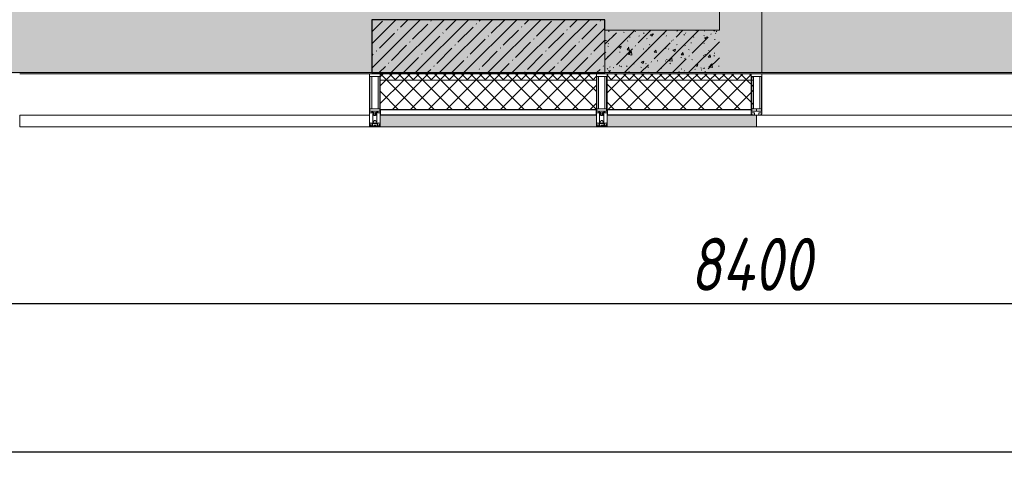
# Model space of a CAD drawing. Header units: millimetres. Extents: x -26888115 to 7466299, y -86687 to 22081.
# Tile 26 of 208: x 61868 to 66511, y -51379 to -49229. Entities that reach past the tile are written whole.
import ezdxf

# ---------------------------------------------------------------- set-up
doc = ezdxf.new("R2010")
doc.units = ezdxf.units.MM
doc.layers.get('Defpoints').update_dxf_attribs({"color": 31})
for name, color, linetype, lineweight in [('_0', 7, 'Continuous', 13), ('A-200-M_WALL', 7, 'Continuous', 5), ('A-200-M_WALL_PAT', 7, 'Continuous', 5), ('A-214-M_CURT_WALL', 7, 'Continuous', 5), ('A-215-M_CURT_PANEL', 7, 'Continuous', 5), ('A-230-M_FLOOR', 7, 'Continuous', 5), ('S-280-M_COLUMN', 7, 'Continuous', 5), ('Z-060-M_DETAIL', 7, 'Continuous', 5), ('Оси', 7, 'Continuous', 5)]:
    doc.layers.add(name, color=color, linetype=linetype, lineweight=lineweight)
doc.styles.add('fl_iso paper', font='isocpeur.ttf', dxfattribs={"width": 0.8, "oblique": 10})
doc.dimstyles.new('In tre 1_100', dxfattribs={"dimscale": 100, "dimtxt": 2.5, "dimasz": 2, "dimexe": 1, "dimexo": 0.7, "dimgap": 0.6, "dimtad": 1, "dimdec": 0, "dimrnd": 5, "dimzin": 0, "dimdsep": 46, "dimtxsty": 'fl_iso paper', "dimblk": 'ARCHTICK', "dimcen": 0, "dimdle": 1, "dimadec": 0, "dimazin": 0, "dimtfac": 1, "dimtdec": 0, "dimtofl": 0, "dimtmove": 1, "dimatfit": 3, "dimldrblk": 'DOT', "dimfxl": 40, "dimtfillclr": 256, "dimtolj": 1, "dimtzin": 0, "dimarcsym": 1})
pattern_1 = [(45, (0, 0), (-21.213203, 21.213203), []), (135, (0, 0), (-21.213203, -21.213203), [])]
pattern_2 = [(45, (0, 0), (-42.42641, 42.42641), []), (135, (0, 0), (-42.42641, -42.42641), [])]
pattern_3 = [(45, (36177.98, -48979.44), (-75.43415, 75.43415), [106.68, -17.78, 3.556, -17.78]), (45, (36177.98, -48904.05), (-75.43415, 75.43415), []), (50, (36177.98, -48979.44), (127.5292, -11.15758), [13.335, -146.685]), (355, (36177.98, -48979.44), (-24.66966, 133.74), [10.668, -117.348]), (100.451, (36188.6, -48980.37), (102.85973, 122.5818), [11.333, -124.663]), (46.184, (36177.98, -48943.88), (189.75516, -29.4304), [20.002, -220.027]), (96.636, (36193.79, -48946.33), (166.1822, 173.1996), [17, -186.995]), (351.184, (36177.98, -48943.88), (166.1839, 173.1976), [16.002, -176.022]), (21, (36195.76, -48952.77), (106.13027, -71.58603), [13.335, -146.685]), (326, (36195.76, -48952.77), (43.2619, 128.93175), [10.668, -117.348]), (71.451, (36204.6, -48958.73), (149.392, 57.34505), [11.333, -124.663]), (37.5, (36177.975, -48979.436), (2.16223, 59.18836), [3.353, -112.573, 3.353, -115.773, -117.792]), (37.5, (36177.975, -48979.436), (2.16223, 59.18836), [-235.052, 3.353, -114.44]), (7.5, (36177.975, -48979.436), (46.77386, 70.12615), [3.353, -64.567, 3.353, -109.906, -44.894]), (7.5, (36177.975, -48979.436), (46.77386, 70.12615), [-181.178, 3.353, -41.542]), (327.5, (36138.326, -48979.436), (94.91367, -4.01009), [3.353, -41.097, 3.353, -135.331, -184.023]), (327.5, (36138.326, -48979.436), (94.91367, -4.01009), [-183.134, 3.353, -180.67]), (317.5, (36120.55, -48979.44), (103.69057, 17.79882), [3.353, -54.432, 3.353, -88.748, -130.683]), (317.5, (36120.55, -48979.44), (103.69057, 17.79882), [-149.885, 3.353, -127.33])]

# ---------------------------------------------------------------- blocks, each defined once
blk = doc.blocks.new('_ArchTick')
at = {"color": 0, "linetype": 'ByBlock', "lineweight": 9, "const_width": 0.15}
blk.add_lwpolyline([(-0.5, -0.5), (0.5, 0.5)], dxfattribs=at)
blk = doc.blocks.new('*D257')
at = {"layer": 'Defpoints', "color": 0, "transparency": 16777216}
for p in [(35918, -51162.7), (73118, -51162.7), (73118, -51268.8)]:
    blk.add_point(p, dxfattribs=at)
at = {"layer": 'Оси', "color": 0, "lineweight": -2, "transparency": 16777216}
for p, q in [((35918, -51232.7), (35918, -51368.8)), ((73118, -51232.7), (73118, -51368.8)), ((35818, -51268.8), (73218, -51268.8))]:
    blk.add_line(p, q, dxfattribs=at)
at = {"layer": 'Оси', "color": 0, "lineweight": -2, "transparency": 16777216, "xscale": 200, "yscale": 200, "zscale": 200, "rotation": 180}
blk.add_blockref('_ArchTick', (35918, -51268.8), dxfattribs=at)
at = {"layer": 'Оси', "color": 0, "lineweight": -2, "transparency": 16777216, "xscale": 200, "yscale": 200, "zscale": 200}
blk.add_blockref('_ArchTick', (73118, -51268.8), dxfattribs=at)
at = {"layer": 'Оси', "color": 0, "transparency": 16777216, "insert": (54518, -51083.8), "char_height": 250, "attachment_point": 5, "style": 'fl_iso paper'}
blk.add_mtext('\\A1;37200', dxfattribs=at)
blk = doc.blocks.new('_DOT')
at = {"color": 0, "linetype": 'ByBlock'}
blk.add_line((-0.5, 0), (-1, 0), dxfattribs=at)
at = {"color": 0, "linetype": 'ByBlock', "const_width": 0.5}
blk.add_lwpolyline([(-0.25, 0, 1), (0.25, 0, 1)], format="xyb", close=True, dxfattribs=at)
blk = doc.blocks.new('*D262')
at = {"layer": 'Defpoints', "color": 0, "transparency": 16777216}
for p in [(69518, -50568.8), (61118, -51268.8), (69518, -51268.8)]:
    blk.add_point(p, dxfattribs=at)
at = {"layer": 'Оси', "color": 0, "lineweight": -2, "transparency": 16777216}
for p, q in [((61118, -51198.8), (61118, -50468.8)), ((69518, -51198.8), (69518, -50468.8)), ((61018, -50568.8), (69618, -50568.8))]:
    blk.add_line(p, q, dxfattribs=at)
at = {"layer": 'Оси', "color": 0, "lineweight": -2, "transparency": 16777216, "xscale": 200, "yscale": 200, "zscale": 200, "rotation": 180}
blk.add_blockref('_ArchTick', (61118, -50568.8), dxfattribs=at)
at = {"layer": 'Оси', "color": 0, "lineweight": -2, "transparency": 16777216, "xscale": 200, "yscale": 200, "zscale": 200}
blk.add_blockref('_ArchTick', (69518, -50568.8), dxfattribs=at)
at = {"layer": 'Оси', "color": 0, "transparency": 16777216, "insert": (65318, -50383.8), "char_height": 250, "attachment_point": 5, "style": 'fl_iso paper'}
blk.add_mtext('\\A1;8400', dxfattribs=at)
blk = doc.blocks.new('Rectangular Mullion - 50Wx250H-V9-50_AS_Plan_33_Пентхаус')
at = {"layer": 'Z-060-M_DETAIL'}
for p, q in [((-25, 65.2), (-25, 250)), ((-25, 250), (0, 250)), ((-23, 237.3), (0, 237.3)), ((-23, 237.3), (-23, 73.6)), ((-14.9, 84), (-14.9, 237.3)), ((25, 250), (0, 250)), ((23, 237.3), (0, 237.3)), ((14.9, 84), (14.9, 237.3)), ((23, 237.3), (23, 73.6)), ((25, 65.2), (25, 250)), ((-14, 65.2), (-25, 65.2)), ((0, 84), (-23, 84)), ((-0.5, 73.6), (-23, 73.6)), ((-14, 71.3), (-14, 65.2)), ((-10, 71.3), (-14, 71.3)), ((-10, 53), (-10, 71.3)), ((-8.7, 53), (-10, 53)), ((-10, 53), (-10, 17)), ((-8.7, 53), (-7, 54.7)), ((-7, 65.2), (-5.9, 67.3)), ((-7, 65.2), (-7, 54.7)), ((-4.1, 67.3), (-5.9, 67.3)), ((-4.1, 67.3), (-2.9, 65.1)), ((-2.9, 65.1), (-2.9, 54.6)), ((-1.3, 53), (-2.9, 54.6)), ((0, 53), (-1.3, 53)), ((0, 84), (23, 84)), ((0, 53), (1.3, 53)), ((0.5, 73.6), (23, 73.6)), ((1.3, 53), (2.9, 54.6)), ((4.1, 67.3), (2.9, 65.1)), ((2.9, 65.1), (2.9, 54.6)), ((4.1, 67.3), (5.9, 67.3)), ((7, 65.2), (5.9, 67.3)), ((7, 65.2), (7, 54.7)), ((8.7, 53), (7, 54.7)), ((8.7, 53), (10, 53)), ((10, 71.3), (14, 71.3)), ((10, 53), (10, 71.3)), ((10, 53), (10, 17)), ((14, 71.3), (14, 65.2)), ((14, 65.2), (25, 65.2)), ((-23.8, 14.6), (-25, 14.2)), ((-25, 0), (-25, 14.2)), ((-22.3, 17), (-23.8, 17)), ((-23.8, 17), (-23.8, 14.6)), ((-22.5, 10.6), (-23.8, 14.6)), ((-22.5, 10.6), (-23.7, 9.9)), ((-23.7, 1.3), (-23.7, 9.9)), ((-23.7, 1.3), (-11.8, 1.3)), ((-23.2, 10.2), (-22.5, 8)), ((-22.5, 8), (-22.5, 4.5)), ((-21.3, 4.5), (-22.5, 4.5)), ((-22.3, 17), (-22.3, 16)), ((-22.3, 16), (-21.3, 16)), ((-19, 17.6), (-21.3, 16)), ((-21.3, 4.5), (-21.3, 6.5)), ((-21.3, 6.5), (-14.2, 6.5)), ((-18.4, 16.6), (-19, 17.6)), ((-7.4, 16.6), (-18.4, 16.6)), ((-14.2, 6.5), (-14.2, 4.5)), ((-13.2, 4.5), (-14.2, 4.5)), ((-13.2, 4.5), (-12.2, 7.2)), ((-12.7, 7.6), (-11.3, 11.4)), ((-12.7, 7.6), (-11.8, 6.9)), ((-12.2, 9), (-12.2, 14.8)), ((-12.2, 14.8), (0, 14.8)), ((-11.8, 1.3), (-11.8, 6.9)), ((-10.5, 11.2), (-11.3, 11.4)), ((-10.5, 1.5), (-10.5, 11.2)), ((-4.8, 1.5), (-10.5, 1.5)), ((-10, 17), (-7.5, 17)), ((-8.5, 23), (-1.5, 30)), ((-8.5, 18.5), (-8.5, 23)), ((-7.5, 18.5), (-8.5, 18.5)), ((-7.5, 17), (-7.5, 18.5)), ((-7.4, 18), (-7.4, 16.6)), ((-2.6, 18), (-7.4, 18)), ((0, 8), (-4.8, 8)), ((-4.8, 1.5), (-4.8, 8)), ((-2.6, 18), (-2.6, 16.8)), ((-2.6, 16.8), (0, 16.8)), ((-1.5, 30), (0, 30)), ((1.5, 30), (0, 30)), ((2.6, 16.8), (0, 16.8)), ((0, 14.8), (0, 16.8)), ((0, 14.8), (0, 16.8)), ((12.2, 14.8), (0, 14.8)), ((0, 0), (0, 8)), ((0, 8), (4.8, 8)), ((0, 0), (0, 8)), ((8.5, 23), (1.5, 30)), ((2.6, 18), (2.6, 16.8)), ((2.6, 18), (7.4, 18)), ((4.8, 1.5), (4.8, 8)), ((4.8, 1.5), (10.5, 1.5)), ((7.4, 18), (7.4, 16.6)), ((7.4, 16.6), (18.4, 16.6)), ((7.5, 18.5), (8.5, 18.5)), ((7.5, 17), (7.5, 18.5)), ((10, 17), (7.5, 17)), ((8.5, 18.5), (8.5, 23)), ((10.5, 11.2), (11.3, 11.4)), ((10.5, 1.5), (10.5, 11.2)), ((12.7, 7.6), (11.3, 11.4)), ((12.7, 7.6), (11.8, 6.9)), ((11.8, 1.3), (11.8, 6.9)), ((23.7, 1.3), (11.8, 1.3)), ((12.2, 9), (12.2, 14.8)), ((13.2, 4.5), (12.2, 7.2)), ((13.2, 4.5), (14.2, 4.5)), ((21.3, 6.5), (14.2, 6.5)), ((14.2, 6.5), (14.2, 4.5)), ((18.4, 16.6), (19, 17.6)), ((19, 17.6), (21.3, 16)), ((22.3, 16), (21.3, 16)), ((21.3, 4.5), (21.3, 6.5)), ((21.3, 4.5), (22.5, 4.5)), ((22.3, 17), (22.3, 16)), ((22.3, 17), (23.8, 17)), ((22.5, 10.6), (23.8, 14.6)), ((22.5, 10.6), (23.7, 9.9)), ((23.2, 10.2), (22.5, 8)), ((22.5, 8), (22.5, 4.5)), ((23.7, 1.3), (23.7, 9.9)), ((23.8, 17), (23.8, 14.6)), ((23.8, 14.6), (25, 14.2)), ((25, 0), (25, 14.2)), ((-25, 0), (0, 0)), ((25, 0), (0, 0))]:
    blk.add_line(p, q, dxfattribs=at)
for centre, start, end in [((-0.5, 73.1), 360, 90), ((0.5, 73.1), 90, 180)]:
    blk.add_arc(centre, 0.5, start, end, dxfattribs=at)
blk = doc.blocks.new('Rectangular Mullion - R_StandardFrame_50Wx250H-4298506-50_AS_Plan_33_Пентхаус')
at = {"layer": 'A-214-M_CURT_WALL', "lineweight": 9}
for p, q in [((-25, -250), (-25, 0)), ((-25, 0), (25, 0)), ((25, 0), (25, -250)), ((25, -250), (-25, -250))]:
    blk.add_line(p, q, dxfattribs=at)
blk = doc.blocks.new('System Panel - A_PAN_Glass-V2-50_AS_Plan_33_Пентхаус')
at = {"layer": 'A-215-M_CURT_PANEL'}
for p, q in [((825, 55), (-825, 55)), ((-825, 55), (-825, 0)), ((825, 0), (825, 55)), ((-825, 0), (825, 0))]:
    blk.add_line(p, q, dxfattribs=at)
blk = doc.blocks.new('Rectangular Mullion - R_StandardFrame_50Wx250H-V10-50_AS_Plan_33_Пентхаус')
at = {"layer": 'A-214-M_CURT_WALL'}
blk.add_line((27340, -505), (25690, -505), dxfattribs=at)
blk = doc.blocks.new('System Panel - A_PAN_Glass-V11-50_AS_Plan_33_Пентхаус')
at = {"layer": 'A-215-M_CURT_PANEL'}
for p, q in [((-637.5, 55), (-637.5, 0)), ((637.5, 55), (-623.5, 55)), ((637.5, 0), (637.5, 55)), ((-637.5, 0), (637.5, 0))]:
    blk.add_line(p, q, dxfattribs=at)
blk = doc.blocks.new('Rectangular Mullion - R_StandardFrame_50Wx250H-3518845-50_AS_Plan_33_Пентхаус')
at = {"layer": 'A-214-M_CURT_WALL'}
blk.add_line((30440, -505), (29190, -505), dxfattribs=at)
blk = doc.blocks.new('Rectangular Mullion - 50Wx250H-3156125-50_AS_Plan_33_Пентхаус')
at = {"layer": 'Z-060-M_DETAIL'}
for p, q in [((0, 250), (-25, 250)), ((-25, 250), (-25, 237.3)), ((-25, 65.2), (-25, 250)), ((-25, 250), (0, 250)), ((-23, 237.3), (0, 237.3)), ((-23, 237.3), (0, 237.3)), ((-23, 237.3), (-23, 73.6)), ((0, 237.3), (-14.9, 237.3)), ((-14.9, 237.3), (-14.9, 84)), ((-14.9, 84), (-14.9, 237.3)), ((25, 250), (0, 250)), ((25, 250), (0, 250)), ((14.9, 237.3), (0, 237.3)), ((0, 237.3), (23, 237.3)), ((23, 237.3), (0, 237.3)), ((14.9, 84), (14.9, 237.3)), ((14.9, 84), (14.9, 237.3)), ((23, 237.3), (23, 73.6)), ((25, 237.3), (25, 250)), ((25, 65.2), (25, 250)), ((-25, 73.6), (-25, 65.2)), ((-25, 65.2), (-25, 60.2)), ((-10, 65.2), (-25, 65.2)), ((-25, 65.2), (-25, 60.2)), ((-25, 65.2), (-10, 65.2)), ((-10, 65.2), (-25, 65.2)), ((0, 84), (-23, 84)), ((-23, 84), (-23, 73.6)), ((0, 84), (-23, 84)), ((-23, 73.6), (0, 73.6)), ((0, 73.6), (-23, 73.6)), ((-0.5, 73.6), (-23, 73.6)), ((-14.9, 84), (0, 84)), ((-10, 55), (-14, 55)), ((-14, 55), (-10, 55)), ((-10, 55), (-10, 65.2)), ((-10, 65.2), (-10, 55)), ((-10, 55), (-10, 65.2)), ((-10, 55), (0, 55)), ((0, 55), (-10, 55)), ((0, 84), (14.9, 84)), ((23, 84), (0, 84)), ((0, 84), (0, 73.6)), ((0, 84), (23, 84)), ((0, 73.6), (0, 84)), ((0, 73.6), (23, 73.6)), ((23, 73.6), (0, 73.6)), ((0, 55), (10, 55)), ((0, 55), (10, 55)), ((0.5, 73.6), (23, 73.6)), ((10, 65.2), (10, 55)), ((25, 65.2), (10, 65.2)), ((10, 55), (10, 65.2)), ((10, 65.2), (25, 65.2)), ((10, 65.2), (25, 65.2)), ((10, 55), (10, 65.2)), ((10, 55), (14, 55)), ((10, 55), (14, 55)), ((23, 73.6), (23, 84)), ((25, 65.2), (25, 73.6)), ((25, 65.2), (25, 60.2)), ((25, 60.2), (25, 65.2))]:
    blk.add_line(p, q, dxfattribs=at)
for centre, start, end in [((-14, 69.1), 218.9723, 270), ((-14, 69.1), 218.9723, 270), ((-14, 69.1), 218.9723, 270), ((14, 69.1), 270, 321.0277), ((14, 69.1), 270, 321.0277), ((14, 69.1), 270, 321.0277)]:
    blk.add_arc(centre, 14.1, start, end, dxfattribs=at)
blk = doc.blocks.new('Rectangular Mullion - R_InvisibleFrame_50Wx250H-4298507-50_AS_Plan_33_Пентхаус')
at = {"layer": 'A-214-M_CURT_WALL', "lineweight": 9}
for p, q in [((-25, -237.3), (-25, -73.6)), ((25, -73.6), (25, -237.3))]:
    blk.add_line(p, q, dxfattribs=at)
blk = doc.blocks.new('RST_AR_KMN_R22_B1_FCD_rvt-1-50_AS_Plan_33_Пентхаус')
at = {"layer": 'A-200-M_WALL_PAT'}
h = blk.add_hatch(dxfattribs=at)
h.set_pattern_fill('FP_7', color=256, style=0, pattern_type=2)
h.set_pattern_definition(pattern_1)
h.paths.add_polyline_path([(28410, -535), (28410, -505), (27390, -505), (27390, -535), (28133.2, -535)])
h = blk.add_hatch(dxfattribs=at)
h.set_pattern_fill('FP_7', color=256, style=0, pattern_type=2)
h.set_pattern_definition(pattern_1)
h.paths.add_polyline_path([(29144.7, -535), (29150.1, -535), (29150.1, -517.7), (29140, -517.7), (29140, -505), (28460, -505), (28460, -535), (29142, -535)])
h = blk.add_hatch(dxfattribs=at)
h.set_pattern_fill('FP_8', color=256, style=0, pattern_type=2)
h.set_pattern_definition(pattern_2)
h.paths.add_polyline_path([(27390, -675), (28410, -675), (28410, -535), (27390, -535)])
h = blk.add_hatch(dxfattribs=at)
h.set_pattern_fill('FP_8', color=256, style=0, pattern_type=2)
h.set_pattern_definition(pattern_2)
h.paths.add_polyline_path([(28967.7, -675), (29142, -675), (29142, -671), (29150.1, -671), (29150.1, -535), (28460, -535), (28460, -675), (28689.6, -675)])
at = {"layer": 'A-200-M_WALL_PAT', "true_color": 0xeff9fa}
for points in [[(27390, -755), (28410, -755), (28410, -700), (27390, -700)], [(28460, -755), (29165, -755), (29165, -700), (28460, -700)]]:
    blk.add_hatch(color=7, dxfattribs=at).paths.add_polyline_path(points)
at = {"layer": 'A-200-M_WALL'}
for p, q in [((28410, -505), (27390, -505)), ((27390, -505), (27390, -535)), ((28410, -535), (28410, -505)), ((29140, -505), (28460, -505)), ((28460, -505), (28460, -535)), ((27390, -535), (27390, -675)), ((28410, -535), (27390, -535)), ((28410, -675), (28410, -535)), ((28460, -535), (28460, -675)), ((29150.1, -535), (28460, -535)), ((27390, -700), (27390, -755)), ((28410, -755), (28410, -700)), ((28460, -700), (28460, -755)), ((29165, -755), (29165, -700)), ((27390, -755), (28410, -755)), ((28460, -755), (29165, -755))]:
    blk.add_line(p, q, dxfattribs=at)
at = {"layer": 'A-200-M_WALL', "lineweight": 25}
for p, q in [((27390, -675), (27390, -700)), ((28410, -675), (27390, -675)), ((28410, -700), (28410, -675)), ((28460, -675), (28460, -700)), ((29142, -675), (28460, -675)), ((28410, -700), (27390, -700)), ((29151, -700), (28460, -700))]:
    blk.add_line(p, q, dxfattribs=at)
at = {"layer": 'A-214-M_CURT_WALL', "lineweight": 5}
for name, p in [('Rectangular Mullion - R_StandardFrame_50Wx250H-V10-50_AS_Plan_33_Пентхаус', (0, 0)), ('Rectangular Mullion - 50Wx250H-V9-50_AS_Plan_33_Пентхаус', (27365, -755)), ('Rectangular Mullion - 50Wx250H-V9-50_AS_Plan_33_Пентхаус', (28435, -755)), ('Rectangular Mullion - 50Wx250H-3156125-50_AS_Plan_33_Пентхаус', (29165, -755)), ('Rectangular Mullion - R_StandardFrame_50Wx250H-3518845-50_AS_Plan_33_Пентхаус', (0, 0))]:
    blk.add_blockref(name, p, dxfattribs=at)
at = {"layer": 'A-214-M_CURT_WALL', "lineweight": 5, "extrusion": (0, 0, -1), "rotation": 180}
for name, p in [('Rectangular Mullion - R_StandardFrame_50Wx250H-4298506-50_AS_Plan_33_Пентхаус', (-27365, -755)), ('Rectangular Mullion - R_StandardFrame_50Wx250H-4298506-50_AS_Plan_33_Пентхаус', (-28435, -755)), ('Rectangular Mullion - R_InvisibleFrame_50Wx250H-4298507-50_AS_Plan_33_Пентхаус', (-29165, -755))]:
    blk.add_blockref(name, p, dxfattribs=at)
at = {"layer": 'A-215-M_CURT_PANEL', "lineweight": 5}
for name, p in [('System Panel - A_PAN_Glass-V2-50_AS_Plan_33_Пентхаус', (26515, -755)), ('System Panel - A_PAN_Glass-V11-50_AS_Plan_33_Пентхаус', (29802.5, -755))]:
    blk.add_blockref(name, p, dxfattribs=at)

msp = doc.modelspace()

# ---------------------------------------------------------------- hatches: boundary and pattern name
at = {"layer": '_0', "transparency": 33554534}
h = msp.add_hatch(color=252, dxfattribs=at)
h.dxf.hatch_style = 1
h.paths.add_polyline_path([(35678, -49484.4), (73628, -49484.4), (73628, -19534.4), (35678, -19534.4)])
h.paths.add_polyline_path([(44578, -40979.4), (44578, -34929.4), (49428, -34929.4), (49428, -36429.4), (51078, -36429.4), (51078, -30029.4), (49428, -30029.4), (49428, -30823.8), (44578, -30823.8), (44578, -28029.4), (64728, -28029.4), (64728, -32969.4), (62778, -32969.4), (62778, -31029.4), (59878, -31029.4), (59878, -30029.4), (58578, -30029.4), (58578, -38979.4), (64728, -38979.4), (64728, -40979.4)], flags=16)
at = {"layer": 'A-200-M_WALL_PAT'}
h = msp.add_hatch(dxfattribs=at)
h.set_pattern_fill('FP_1', color=256, style=0, pattern_type=2)
h.set_pattern_definition(pattern_3)
h.paths.add_polyline_path([(65368, -49479.4), (65368, -43499.4), (65168, -43499.4), (65168, -49479.4)])
h = msp.add_hatch(dxfattribs=at)
h.set_pattern_fill('FP_1', color=256, style=0, pattern_type=2)
h.set_pattern_definition(pattern_3)
h.paths.add_polyline_path([(65145.7, -49479.4), (65168, -49479.4), (65168, -49279.4), (64628, -49279.4), (64628, -49479.4), (64867.5, -49479.4)])
at = {"layer": 'S-280-M_COLUMN'}
h = msp.add_hatch(dxfattribs=at)
h.set_pattern_fill('FP_2', color=256, style=0, pattern_type=2)
h.set_pattern_definition([(45, (36177.975, -48979.44), (-57.02463, 57.02463), []), (45, (36235, -48979.44), (-57.02463, 57.02463), [100.806, -20.161, 3.353, -16.808])])
h.paths.add_polyline_path([(64628, -49479.4), (64628, -49229.4), (63528, -49229.4), (63528, -49479.4), (64311.2, -49479.4)])

# ---------------------------------------------------------------- linework, layer by layer
at = {"layer": 'A-200-M_WALL', "lineweight": 9}
for p, q in [((65368, -49479.4), (65368, -43299.4)), ((65168, -43499.4), (65168, -49279.4)), ((65168, -49279.4), (64628, -49279.4)), ((64628, -49479.4), (65368, -49479.4))]:
    msp.add_line(p, q, dxfattribs=at)
at = {"layer": 'A-200-M_WALL'}
msp.add_line((64628, -49279.4), (64628, -49479.4), dxfattribs=at)
at = {"layer": 'A-230-M_FLOOR'}
for p, q in [((61582.9, -49479.4), (63528, -49479.4)), ((65368, -49479.4), (66628, -49479.4))]:
    msp.add_line(p, q, dxfattribs=at)
at = {"layer": 'S-280-M_COLUMN', "lineweight": 25}
for p, q in [((63528, -49229.4), (63528, -49479.4)), ((64628, -49229.4), (63528, -49229.4)), ((64628, -49279.4), (64628, -49229.4)), ((63528, -49479.4), (64628, -49479.4))]:
    msp.add_line(p, q, dxfattribs=at)
at = {"layer": 'S-280-M_COLUMN'}
msp.add_line((64628, -49479.4), (64628, -49279.4), dxfattribs=at)

# ---------------------------------------------------------------- block references
at = {"lineweight": 5}
msp.add_blockref('RST_AR_KMN_R22_B1_FCD_rvt-1-50_AS_Plan_33_Пентхаус', (36178, -48979.4), dxfattribs=at)

# ---------------------------------------------------------------- dimensions: what is measured, and where the dimension line sits
at = {"layer": 'Оси'}
for base, p1, p2, picture, middle in [((69518, -50568.8), (61118, -51268.8), (69518, -51268.8), '*D262', (65318, -50383.8)), ((73118, -51268.8), (35918, -51162.7), (73118, -51162.7), '*D257', (54518, -51083.8))]:
    dim = msp.add_linear_dim(base=base, p1=p1, p2=p2, dimstyle='In tre 1_100', dxfattribs=at)
    dim.commit()
    dim.dimension.update_dxf_attribs({"geometry": picture, "text_midpoint": middle})

doc.saveas('drawing.dxf')
